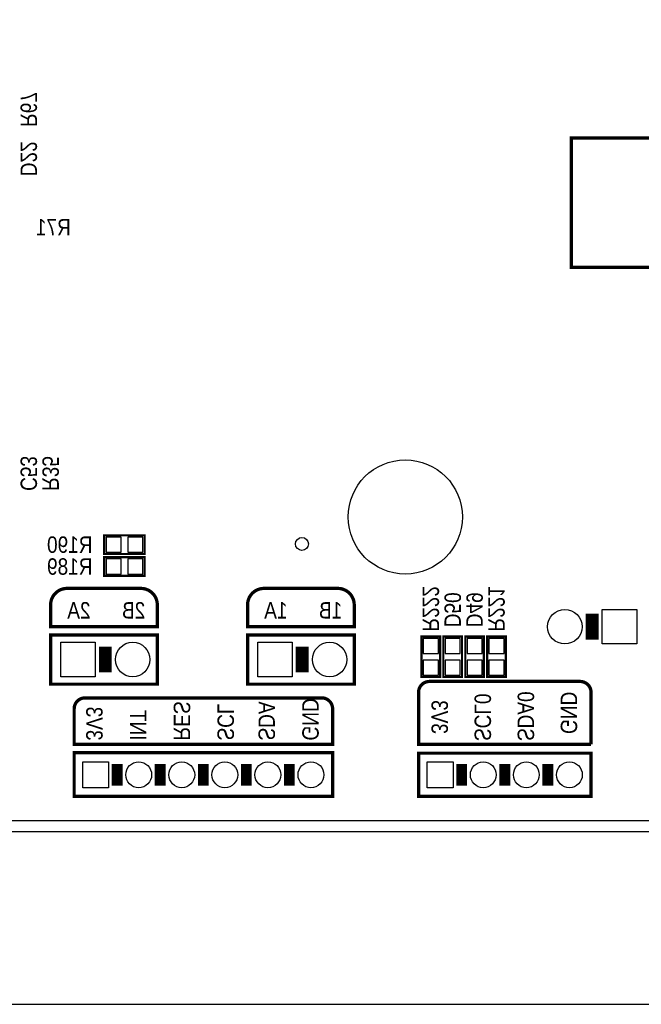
# Model space of a CAD drawing. Extents: x 0 to 137, y -8 to 90.
# Tile 2 of 7: x 56 to 85, y -8 to 38. Entities that reach past the tile are written whole.
import ezdxf
from ezdxf.enums import TextEntityAlignment as Align

# ---------------------------------------------------------------- set-up
doc = ezdxf.new("R2010")
doc.units = 0
for name, color, linetype in [('BG_OUTLINE', 3, 'CONTINUOUS'), ('BG_SILKSCREEN_BOTTOM', 51, 'CONTINUOUS'), ('PG_SILKSCREEN_BOTTOM', 150, 'CONTINUOUS'), ('PIN_SOLDERMASK_BOTTOM', 231, 'CONTINUOUS'), ('RD_SILKSCREEN_BOTTOM', 1, 'CONTINUOUS'), ('RKI_ALL', 2, 'CONTINUOUS')]:
    doc.layers.add(name, color=color, linetype=linetype)

msp = doc.modelspace()

# ---------------------------------------------------------------- linework, layer by layer
at = {"layer": 'BG_OUTLINE'}
msp.add_lwpolyline([(2.999994, 81.999836), (133.999732, 81.999836, -0.414214), (136.999726, 78.999842), (136.999726, 2.999994, -0.414214), (133.999732, 0), (2.999994, 0, -0.414214), (0, 2.999994), (0, 78.999842, -0.414214)], format="xyb", close=True, dxfattribs=at)
msp.add_lwpolyline([(3.048, 0), (3.048, -2.999994), (0, -2.999994), (0, -5.999988, 0.414214), (1.999996, -7.999984), (134.99973, -7.999984, 0.414214), (136.999726, -5.999988), (136.999726, -2.999994), (133.999732, -2.999994), (133.999732, 0)], format="xyb", dxfattribs=at)
at = {"layer": 'BG_SILKSCREEN_BOTTOM'}
for points, const_width in [([(82.090006, 26.210006), (88.089994, 26.210006), (88.089994, 32.209994), (82.090006, 32.209994), (82.090006, 26.210006)], 0.150012), ([(62.865, 7.112), (62.865, 9.144), (57.912, 9.144), (57.912, 6.858), (62.865, 6.858), (62.865, 7.112)], 0.1524), ([(72.009, 7.112), (72.009, 9.144), (67.056, 9.144), (67.056, 6.858), (72.009, 6.858), (72.009, 7.112)], 0.1524), ([(71.005167, 1.651), (59.005191, 1.651), (59.005191, 3.683), (71.005167, 3.683), (71.005167, 1.651)], 0.1524), ([(83.005143, 1.651), (83.005143, 3.65699), (74.994541, 3.65699), (74.994541, 1.651), (83.005143, 1.651)], 0.1524)]:
    msp.add_lwpolyline(points, dxfattribs=dict(at, const_width=const_width))
at = {"layer": 'BG_SILKSCREEN_BOTTOM', "const_width": 0.1524}
for points in [[(58.674, 11.303), (62.103, 11.303, -0.414214), (62.865, 10.541), (62.865, 9.525), (57.912, 9.525), (57.912, 10.541, -0.414214), (58.674, 11.303)], [(67.818, 11.303), (71.247, 11.303, -0.414214), (72.009, 10.541), (72.009, 9.525), (67.056, 9.525), (67.056, 10.541, -0.414214), (67.818, 11.303)], [(83.005143, 4.064), (74.994541, 4.064), (74.994541, 6.477, -0.414214), (75.502541, 6.985), (82.497143, 6.985, -0.414214), (83.005143, 6.477), (83.005143, 4.064)], [(59.513191, 6.223), (70.497167, 6.223, -0.414214), (71.005167, 5.715), (71.005167, 4.064), (59.005191, 4.064), (59.005191, 5.715, -0.414214), (59.513191, 6.223)]]:
    msp.add_lwpolyline(points, format="xyb", dxfattribs=at)
at = {"layer": 'PG_SILKSCREEN_BOTTOM'}
for points, const_width in [([(60.4012, 12.9032), (62.2808, 12.9032), (62.2808, 13.7668), (60.4012, 13.7668), (60.4012, 12.9032)], 0.1016), ([(60.4012, 11.8872), (62.2808, 11.8872), (62.2808, 12.7508), (60.4012, 12.7508), (60.4012, 11.8872)], 0.1016), ([(83.058, 10.124999), (83.058, 8.925001)], 0.599999), ([(60.452, 7.401001), (60.452, 8.600999)], 0.599999), ([(69.596, 7.401001), (69.596, 8.600999)], 0.599999), ([(75.9968, 7.1882), (75.9968, 9.0678), (75.1332, 9.0678), (75.1332, 7.1882), (75.9968, 7.1882)], 0.1016), ([(76.1492, 9.0678), (76.1492, 7.1882), (77.0128, 7.1882), (77.0128, 9.0678), (76.1492, 9.0678)], 0.1016), ([(77.1652, 9.0678), (77.1652, 7.1882), (78.0288, 7.1882), (78.0288, 9.0678), (77.1652, 9.0678)], 0.1016), ([(79.0448, 7.1882), (79.0448, 9.0678), (78.1812, 9.0678), (78.1812, 7.1882), (79.0448, 7.1882)], 0.1016), ([(60.999878, 3.153994), (60.999878, 2.153996)], 0.499999), ([(62.999874, 3.153994), (62.999874, 2.153996)], 0.499999), ([(64.99987, 2.153996), (64.99987, 3.153994)], 0.499999), ([(66.999866, 2.153996), (66.999866, 3.153994)], 0.499999), ([(68.999862, 2.153996), (68.999862, 3.153994)], 0.499999), ([(76.999846, 3.153994), (76.999846, 2.153996)], 0.499999), ([(78.999842, 3.153994), (78.999842, 2.153996)], 0.499999), ([(80.999838, 3.153994), (80.999838, 2.153996)], 0.499999)]:
    msp.add_lwpolyline(points, dxfattribs=dict(at, const_width=const_width))
at = {"layer": 'PIN_SOLDERMASK_BOTTOM'}
for points in [[(60.490633, 13.685495), (60.490633, 12.984505), (61.191623, 12.984505), (61.191623, 13.685495)], [(61.490377, 13.685495), (61.490377, 12.984505), (62.191367, 12.984505), (62.191367, 13.685495)], [(60.490633, 12.669495), (60.490633, 11.968505), (61.191623, 11.968505), (61.191623, 12.669495)], [(61.490377, 12.669495), (61.490377, 11.968505), (62.191367, 11.968505), (62.191367, 12.669495)], [(85.128862, 10.325862), (85.128862, 8.724138), (83.527138, 8.724138), (83.527138, 10.325862)], [(58.381138, 7.200138), (58.381138, 8.801862), (59.982862, 8.801862), (59.982862, 7.200138)], [(67.525138, 7.200138), (67.525138, 8.801862), (69.126862, 8.801862), (69.126862, 7.200138)], [(75.214505, 8.277377), (75.915495, 8.277377), (75.915495, 8.978367), (75.214505, 8.978367)], [(76.931495, 8.978367), (76.230505, 8.978367), (76.230505, 8.277377), (76.931495, 8.277377)], [(77.947495, 8.978367), (77.246505, 8.978367), (77.246505, 8.277377), (77.947495, 8.277377)], [(78.262505, 8.277377), (78.963495, 8.277377), (78.963495, 8.978367), (78.262505, 8.978367)], [(75.214505, 7.277633), (75.915495, 7.277633), (75.915495, 7.978623), (75.214505, 7.978623)], [(76.931495, 7.978623), (76.230505, 7.978623), (76.230505, 7.277633), (76.931495, 7.277633)], [(77.947495, 7.978623), (77.246505, 7.978623), (77.246505, 7.277633), (77.947495, 7.277633)], [(78.262505, 7.277633), (78.963495, 7.277633), (78.963495, 7.978623), (78.262505, 7.978623)], [(59.399881, 2.053996), (59.399881, 3.253994), (60.599879, 3.253994), (60.599879, 2.053996)], [(75.399849, 2.053996), (75.399849, 3.253994), (76.599847, 3.253994), (76.599847, 2.053996)]]:
    msp.add_lwpolyline(points, close=True, dxfattribs=at)
for centre, radius in [((74.379836, 14.61897), 2.649995), ((69.579973, 13.36896), 0.299999), ((81.788, 9.525), 0.800862), ((61.722, 8.001), 0.800862), ((70.866, 8.001), 0.800862), ((61.999876, 2.653995), 0.599999), ((63.999872, 2.653995), 0.599999), ((65.999868, 2.653995), 0.599999), ((67.999864, 2.653995), 0.599999), ((69.99986, 2.653995), 0.599999), ((77.999844, 2.653995), 0.599999), ((79.99984, 2.653995), 0.599999), ((81.999836, 2.653995), 0.599999)]:
    msp.add_circle(centre, radius, dxfattribs=at)
at = {"layer": 'RKI_ALL'}
msp.add_lwpolyline([(0.508, 3.048), (0.508, 78.951836, -0.414214), (3.048, 81.491836), (133.951726, 81.491836, -0.414214), (136.491726, 78.951836), (136.491726, 3.048, -0.414214), (133.951726, 0.508), (3.048, 0.508, -0.414214)], format="xyb", close=True, dxfattribs=at)

# ---------------------------------------------------------------- texts
at = {"layer": 'BG_SILKSCREEN_BOTTOM', "text_generation_flag": 2, "width": 0.866667}
for s, p in [('2A', (59.7662, 9.906)), ('2B', (62.3062, 9.906)), ('1A', (68.9102, 9.906)), ('1B', (71.4502, 9.906))]:
    msp.add_text(s, height=0.762, dxfattribs=at).set_placement(p)
for s, p in [('SDA', (67.564, 4.2418)), ('GND', (69.596, 4.2418)), ('3V3', (75.595988, 4.5466)), ('SCL0', (77.595984, 4.2164)), ('SDA0', (79.59598, 4.2164)), ('GND', (81.595976, 4.5466)), ('3V3', (59.563, 4.2418)), ('INT', (61.595, 4.2418)), ('RES', (63.627, 4.2418)), ('SCL', (65.659, 4.2418))]:
    msp.add_text(s, height=0.762, rotation=270, dxfattribs=at).set_placement(p)
at = {"layer": 'RD_SILKSCREEN_BOTTOM', "text_generation_flag": 2, "width": 0.866667}
for s, p in [('R67', (56.515, 33.528914)), ('D22', (56.515, 31.242914)), ('C53', (56.515, 16.637914)), ('R35', (57.531, 16.637914))]:
    msp.add_text(s, height=0.762, rotation=270, dxfattribs=at).set_placement(p, align=Align.CENTER)
for s, p in [('R71', (58.039, 27.686)), ('R190', (58.800086, 12.954)), ('R189', (58.800086, 11.938))]:
    msp.add_text(s, height=0.762, dxfattribs=at).set_placement(p, align=Align.CENTER)
for s, p in [('R222', (75.184, 9.2964)), ('D50', (76.2, 9.4996)), ('D49', (77.216, 9.4996)), ('R221', (78.232, 9.2964))]:
    msp.add_text(s, height=0.762, rotation=270, dxfattribs=at).set_placement(p)

doc.saveas('drawing.dxf')
